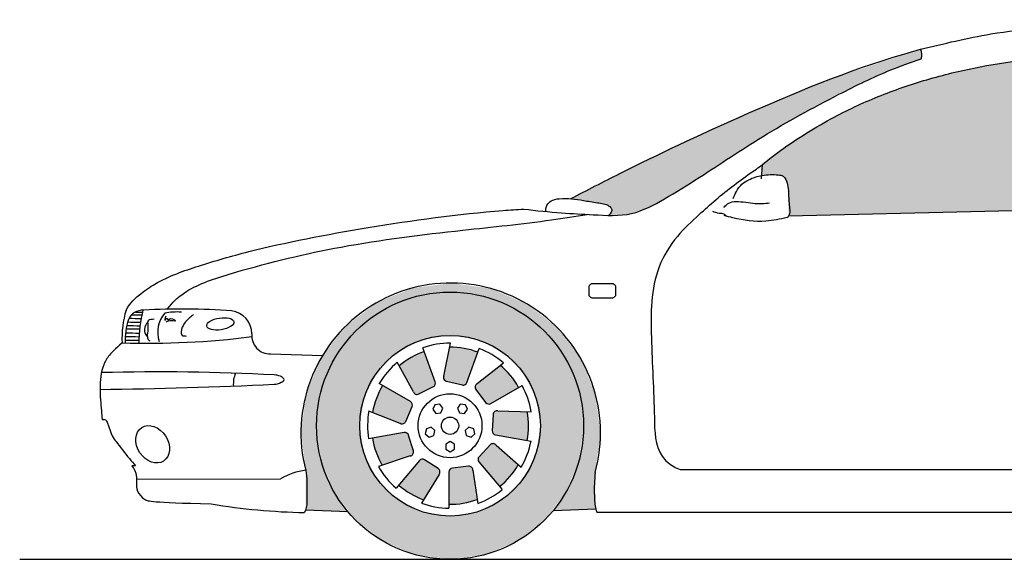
# Model space of a CAD drawing. Header units: millimetres. Extents: x 278.96 to 284.18, y 239.77 to 241.14.
# Tile 1 of 2: x 278.96 to 281.46, y 239.77 to 241.14. Entities that reach past the tile are written whole.
import ezdxf

# ---------------------------------------------------------------- set-up
doc = ezdxf.new("R2010")
doc.units = ezdxf.units.MM
doc.layers.add('HATCH', color=7, linetype='Continuous')

# ---------------------------------------------------------------- blocks, each defined once
blk = doc.blocks.new('*U2')
at = {"layer": 'HATCH', "color": 251, "linetype": 'Continuous'}
for points in [[(11.5459, 7.4755), (11.4472, 7.4632), (11.6444, 7.4618)], [(11.4472, 7.4632), (11.355, 7.4258), (11.4535, 7.4409)], [(11.4472, 7.4632), (11.5415, 7.4525), (11.6444, 7.4618)], [(11.4472, 7.4632), (11.4535, 7.4409), (11.5415, 7.4525)], [(11.6444, 7.4618), (11.5415, 7.4525), (11.6295, 7.4409)], [(11.6444, 7.4618), (11.6295, 7.4409), (11.736, 7.4231)], [(11.355, 7.4258), (11.2757, 7.3659), (11.3715, 7.4069)], [(11.4535, 7.4409), (11.355, 7.4258), (11.3715, 7.4069)], [(11.6295, 7.4409), (11.7115, 7.4069), (11.736, 7.4231)], [(11.736, 7.4231), (11.7115, 7.4069), (11.8146, 7.3621)], [(11.3715, 7.4069), (11.2757, 7.3659), (11.301, 7.3529)], [(11.7115, 7.4069), (11.7819, 7.3529), (11.8146, 7.3621)], [(11.2757, 7.3659), (11.2145, 7.2875), (11.301, 7.3529)], [(11.301, 7.3529), (11.2145, 7.2875), (11.247, 7.2825)], [(11.8146, 7.3621), (11.7819, 7.3529), (11.8746, 7.2829)], [(11.7819, 7.3529), (11.8359, 7.2825), (11.8746, 7.2829)], [(11.2145, 7.2875), (11.1757, 7.1959), (11.247, 7.2825)], [(11.247, 7.2825), (11.1757, 7.1959), (11.213, 7.2005)], [(11.8746, 7.2829), (11.8359, 7.2825), (11.9122, 7.1908)], [(11.8359, 7.2825), (11.8699, 7.2005), (11.9122, 7.1908)], [(11.1757, 7.1959), (11.1618, 7.0974), (11.2015, 7.1125)], [(11.213, 7.2005), (11.1757, 7.1959), (11.2015, 7.1125)], [(11.8699, 7.2005), (11.8815, 7.1125), (11.9122, 7.1908)], [(11.9122, 7.1908), (11.8815, 7.1125), (11.9246, 7.0921)], [(11.2015, 7.1125), (11.1618, 7.0974), (11.2106, 7.0341)], [(11.1618, 7.0974), (11.1739, 6.9987), (11.2106, 7.0341)], [(11.8815, 7.1125), (11.8726, 7.0354), (11.9246, 7.0921)], [(11.9246, 7.0921), (11.8726, 7.0354), (11.9111, 6.9935)], [(11.2106, 7.0341), (11.1739, 6.9987), (11.2376, 6.9599)], [(11.8726, 7.0354), (11.8465, 6.9623), (11.9111, 6.9935)], [(11.1739, 6.9987), (11.174, 6.8988), (11.2376, 6.9599)], [(11.9111, 6.9935), (11.8465, 6.9623), (11.9123, 6.9011)], [(11.2376, 6.9599), (11.174, 6.8988), (11.281, 6.894)], [(11.8465, 6.9623), (11.8045, 6.8971), (11.9123, 6.9011)]]:
    blk.add_solid(points, dxfattribs=at)
blk = doc.blocks.new('*U3')
at = {"layer": 'HATCH', "color": 251, "linetype": 'Continuous'}
for points in [[(11.5753, 6.9154), (11.5474, 7.0044), (11.5386, 6.9125)], [(11.5411, 7.0011), (11.5386, 6.9125), (11.5474, 7.0044)], [(11.5386, 6.9125), (11.5411, 7.0011), (11.5386, 6.9945)], [(11.5474, 7.0044), (11.5753, 6.9154), (11.5886, 7.0094)], [(11.6108, 6.9249), (11.5886, 7.0094), (11.5753, 6.9154)], [(11.5886, 7.0094), (11.6108, 6.9249), (11.5964, 7.0069)], [(11.5998, 6.9994), (11.5964, 7.0069), (11.6108, 6.9249)]]:
    blk.add_solid(points, dxfattribs=at)
blk = doc.blocks.new('*U4')
at = {"layer": 'HATCH', "color": 251, "linetype": 'Continuous'}
for points in [[(11.6155, 7.0335), (11.6941, 6.9832), (11.6438, 7.0638)], [(11.6438, 7.0638), (11.7152, 7.0134), (11.6514, 7.0669)], [(11.7152, 7.0134), (11.6438, 7.0638), (11.6941, 6.9832)], [(11.6588, 7.0633), (11.6514, 7.0669), (11.7152, 7.0134)], [(11.6128, 7.0269), (11.6678, 6.9574), (11.6155, 7.0335)], [(11.6678, 6.9574), (11.6128, 7.0269), (11.6151, 7.0202)], [(11.6941, 6.9832), (11.6155, 7.0335), (11.6678, 6.9574)]]:
    blk.add_solid(points, dxfattribs=at)
blk = doc.blocks.new('*U5')
at = {"layer": 'HATCH', "color": 251, "linetype": 'Continuous'}
for points in [[(11.6512, 7.141), (11.7382, 7.1482), (11.655, 7.1483)], [(11.7382, 7.1482), (11.6512, 7.141), (11.7415, 7.1116)], [(11.6629, 7.1503), (11.655, 7.1483), (11.7382, 7.1482)], [(11.6489, 7.0995), (11.7415, 7.1116), (11.6512, 7.141)], [(11.7415, 7.1116), (11.6489, 7.0995), (11.7379, 7.0749)], [(11.6511, 7.0928), (11.7379, 7.0749), (11.6489, 7.0995)], [(11.7379, 7.0749), (11.6511, 7.0928), (11.6572, 7.0891)]]:
    blk.add_solid(points, dxfattribs=at)
blk = doc.blocks.new('*U6')
at = {"layer": 'HATCH', "color": 251, "linetype": 'Continuous'}
for points in [[(11.6102, 7.2195), (11.6054, 7.2129), (11.6692, 7.2664)], [(11.6072, 7.2049), (11.6692, 7.2664), (11.6054, 7.2129)], [(11.6692, 7.2664), (11.6072, 7.2049), (11.6953, 7.2403)], [(11.6321, 7.1716), (11.6953, 7.2403), (11.6072, 7.2049)], [(11.6953, 7.2403), (11.6321, 7.1716), (11.7161, 7.21)], [(11.6381, 7.1678), (11.7161, 7.21), (11.6321, 7.1716)], [(11.7161, 7.21), (11.6381, 7.1678), (11.6451, 7.169)]]:
    blk.add_solid(points, dxfattribs=at)
blk = doc.blocks.new('*U7')
at = {"layer": 'HATCH', "color": 251, "linetype": 'Continuous'}
for points in [[(11.5253, 7.2387), (11.5259, 7.2305), (11.5404, 7.3125)], [(11.5325, 7.2255), (11.5404, 7.3125), (11.5259, 7.2305)], [(11.5404, 7.3125), (11.5325, 7.2255), (11.5771, 7.3093)], [(11.5729, 7.2161), (11.5771, 7.3093), (11.5325, 7.2255)], [(11.5771, 7.3093), (11.5729, 7.2161), (11.6126, 7.2994)], [(11.5799, 7.217), (11.6126, 7.2994), (11.5729, 7.2161)], [(11.6126, 7.2994), (11.5799, 7.217), (11.5845, 7.2224)]]:
    blk.add_solid(points, dxfattribs=at)
blk = doc.blocks.new('*U8')
at = {"layer": 'HATCH', "color": 251, "linetype": 'Continuous'}
for points in [[(11.4423, 7.2862), (11.4989, 7.212), (11.4758, 7.3014)], [(11.5037, 7.2173), (11.4758, 7.3014), (11.4989, 7.212)], [(11.4758, 7.3014), (11.5037, 7.2173), (11.5038, 7.2244)], [(11.4121, 7.265), (11.4619, 7.1933), (11.4423, 7.2862)], [(11.4989, 7.212), (11.4423, 7.2862), (11.4619, 7.1933)], [(11.448, 7.1988), (11.4537, 7.1929), (11.4121, 7.265)], [(11.4619, 7.1933), (11.4121, 7.265), (11.4537, 7.1929)]]:
    blk.add_solid(points, dxfattribs=at)
blk = doc.blocks.new('*U9')
at = {"layer": 'HATCH', "color": 251, "linetype": 'Continuous'}
for points in [[(11.3538, 7.1818), (11.4449, 7.1614), (11.3697, 7.215)], [(11.4452, 7.1685), (11.3697, 7.215), (11.4449, 7.1614)], [(11.3697, 7.215), (11.4452, 7.1685), (11.4407, 7.174)], [(11.3443, 7.1462), (11.4286, 7.1233), (11.3538, 7.1818)], [(11.4449, 7.1614), (11.3538, 7.1818), (11.4286, 7.1233)], [(11.4144, 7.1185), (11.4225, 7.1177), (11.3443, 7.1462)], [(11.4286, 7.1233), (11.3443, 7.1462), (11.4225, 7.1177)]]:
    blk.add_solid(points, dxfattribs=at)
blk = doc.blocks.new('*U10')
at = {"layer": 'HATCH', "color": 251, "linetype": 'Continuous'}
for points in [[(11.344, 7.0806), (11.4317, 7.0935), (11.4247, 7.0949)], [(11.4317, 7.0935), (11.344, 7.0806), (11.436, 7.0879)], [(11.3532, 7.045), (11.436, 7.0879), (11.344, 7.0806)], [(11.436, 7.0879), (11.3532, 7.045), (11.4481, 7.0482)], [(11.3688, 7.0116), (11.4481, 7.0482), (11.3532, 7.045)], [(11.4481, 7.0482), (11.3688, 7.0116), (11.447, 7.0401)], [(11.4402, 7.0354), (11.447, 7.0401), (11.3688, 7.0116)]]:
    blk.add_solid(points, dxfattribs=at)
blk = doc.blocks.new('*U11')
at = {"layer": 'HATCH', "color": 251, "linetype": 'Continuous'}
for points in [[(11.4696, 7.0274), (11.4107, 6.9612), (11.4765, 7.0259)], [(11.4107, 6.9612), (11.4696, 7.0274), (11.4634, 7.0239)], [(11.4407, 6.9397), (11.4765, 7.0259), (11.4107, 6.9612)], [(11.4765, 7.0259), (11.4407, 6.9397), (11.5112, 7.0032)], [(11.474, 6.9242), (11.5112, 7.0032), (11.4407, 6.9397)], [(11.5112, 7.0032), (11.474, 6.9242), (11.5157, 6.9963)], [(11.5134, 6.9884), (11.5157, 6.9963), (11.474, 6.9242)]]:
    blk.add_solid(points, dxfattribs=at)
blk = doc.blocks.new('*U12')
at = {"layer": 'HATCH', "linetype": 'Continuous'}
for points in [[(11.5415, 7.4525), (11.4535, 7.4409), (11.6295, 7.4409)], [(11.6295, 7.4409), (11.3715, 7.4069), (11.7115, 7.4069)], [(11.4535, 7.4409), (11.3715, 7.4069), (11.6295, 7.4409)], [(11.7115, 7.4069), (11.301, 7.3529), (11.7819, 7.3529)], [(11.3715, 7.4069), (11.301, 7.3529), (11.7115, 7.4069)], [(11.301, 7.3529), (11.247, 7.2825), (11.4704, 7.3312)], [(11.301, 7.3529), (11.5415, 7.3425), (11.7819, 7.3529)], [(11.301, 7.3529), (11.4704, 7.3312), (11.5415, 7.3425)], [(11.7819, 7.3529), (11.5415, 7.3425), (11.6125, 7.3312)], [(11.7819, 7.3529), (11.6125, 7.3312), (11.8359, 7.2825)], [(11.4704, 7.3312), (11.247, 7.2825), (11.4063, 7.2986)], [(11.6125, 7.3312), (11.6766, 7.2986), (11.8359, 7.2825)], [(11.4063, 7.2986), (11.247, 7.2825), (11.3554, 7.2477)], [(11.6766, 7.2986), (11.7275, 7.2477), (11.8359, 7.2825)], [(11.247, 7.2825), (11.213, 7.2005), (11.3554, 7.2477)], [(11.8359, 7.2825), (11.7275, 7.2477), (11.8699, 7.2005)], [(11.3554, 7.2477), (11.213, 7.2005), (11.3227, 7.1836)], [(11.7275, 7.2477), (11.7602, 7.1836), (11.8699, 7.2005)], [(11.213, 7.2005), (11.2015, 7.1125), (11.3227, 7.1836)], [(11.8699, 7.2005), (11.7602, 7.1836), (11.8815, 7.1125)], [(11.3227, 7.1836), (11.2015, 7.1125), (11.3115, 7.1125)], [(11.7602, 7.1836), (11.7715, 7.1125), (11.8815, 7.1125)], [(11.2015, 7.1125), (11.213, 7.0245), (11.3115, 7.1125)], [(11.3115, 7.1125), (11.213, 7.0245), (11.3227, 7.0414)], [(11.8815, 7.1125), (11.7602, 7.0414), (11.8699, 7.0245)], [(11.7715, 7.1125), (11.7602, 7.0414), (11.8815, 7.1125)], [(11.3227, 7.0414), (11.213, 7.0245), (11.3554, 6.9773)], [(11.213, 7.0245), (11.247, 6.9425), (11.3554, 6.9773)], [(11.7602, 7.0414), (11.7275, 6.9773), (11.8699, 7.0245)], [(11.8699, 7.0245), (11.7275, 6.9773), (11.8359, 6.9425)], [(11.3554, 6.9773), (11.247, 6.9425), (11.4063, 6.9264)], [(11.7275, 6.9773), (11.6766, 6.9264), (11.8359, 6.9425)], [(11.247, 6.9425), (11.301, 6.8721), (11.4063, 6.9264)], [(11.4063, 6.9264), (11.301, 6.8721), (11.4704, 6.8937)], [(11.6766, 6.9264), (11.6125, 6.8937), (11.7819, 6.8721)], [(11.8359, 6.9425), (11.6766, 6.9264), (11.7819, 6.8721)], [(11.4704, 6.8937), (11.301, 6.8721), (11.5415, 6.8825)], [(11.5415, 6.8825), (11.301, 6.8721), (11.7819, 6.8721)], [(11.301, 6.8721), (11.3715, 6.818), (11.7819, 6.8721)], [(11.7819, 6.8721), (11.3715, 6.818), (11.7115, 6.818)], [(11.6125, 6.8937), (11.5415, 6.8825), (11.7819, 6.8721)], [(11.3715, 6.818), (11.4535, 6.7841), (11.7115, 6.818)], [(11.7115, 6.818), (11.4535, 6.7841), (11.6295, 6.7841)], [(11.4535, 6.7841), (11.5415, 6.7725), (11.6295, 6.7841)]]:
    blk.add_solid(points, dxfattribs=at)
blk = doc.blocks.new('*U23')
at = {"layer": 'HATCH', "linetype": 'Continuous'}
for points in [[(12.7394, 8.0705), (12.5145, 7.9964), (12.7432, 8.0584)], [(12.7432, 8.0584), (12.5145, 7.9964), (12.7411, 8.046)], [(12.7411, 8.046), (12.5145, 7.9964), (12.6363, 8.0064)], [(12.6363, 8.0064), (12.5145, 7.9964), (12.5352, 7.9577)], [(12.5145, 7.9964), (12.2897, 7.9028), (12.5352, 7.9577)], [(12.5352, 7.9577), (12.2897, 7.9028), (12.339, 7.849)], [(12.2897, 7.9028), (12.0674, 7.8003), (12.339, 7.849)], [(12.339, 7.849), (12.0674, 7.8003), (12.1504, 7.7279)], [(12.0674, 7.8003), (11.8489, 7.6905), (12.1504, 7.7279)], [(12.1504, 7.7279), (11.8489, 7.6905), (12.053, 7.671)], [(11.8489, 7.6905), (11.9137, 7.6805), (12.053, 7.671)], [(11.9137, 7.6805), (11.9455, 7.6721), (12.053, 7.671)], [(11.9531, 7.6608), (11.9449, 7.6478), (12.0006, 7.6519)], [(11.9455, 7.6721), (11.9531, 7.6608), (12.053, 7.671)], [(12.053, 7.671), (11.9531, 7.6608), (12.0006, 7.6519)]]:
    blk.add_solid(points, dxfattribs=at)
blk = doc.blocks.new('*U24')
at = {"layer": 'HATCH', "linetype": 'Continuous'}
for points in [[(13.0543, 8.0491), (12.9251, 8.032), (13.269, 7.6667)], [(13.3157, 8.0631), (13.0543, 8.0491), (13.269, 7.6667)], [(12.9251, 8.032), (12.7979, 8.0049), (13.269, 7.6667)], [(12.7979, 8.0049), (12.6738, 7.9664), (13.269, 7.6667)], [(12.6738, 7.9664), (12.5542, 7.9156), (13.269, 7.6667)], [(12.5542, 7.9156), (12.441, 7.8522), (13.269, 7.6667)], [(12.441, 7.8522), (12.336, 7.7766), (12.3743, 7.7511)], [(12.441, 7.8522), (12.3743, 7.7511), (13.269, 7.6667)], [(12.336, 7.7766), (12.3344, 7.7493), (12.3743, 7.7511)], [(12.3743, 7.7511), (12.3928, 7.7448), (13.269, 7.6667)], [(12.3928, 7.7448), (12.4009, 7.7262), (13.269, 7.6667)], [(12.4009, 7.7262), (12.4037, 7.6465), (13.269, 7.6667)]]:
    blk.add_solid(points, dxfattribs=at)

msp = doc.modelspace()

# ---------------------------------------------------------------- linework, layer by layer
for p, q in [((280.8475, 240.7694), (280.8454, 240.7334)), ((280.9152, 240.6393), (282.5349, 240.6772)), ((280.0153, 240.2172), (279.9839, 240.3036)), ((280.0368, 240.2315), (280.0539, 240.3153)), ((280.096, 240.2152), (280.1275, 240.3016)), ((279.5957, 240.2879), (279.7284, 240.2844)), ((279.9595, 240.1916), (279.9187, 240.2668)), ((280.1217, 240.2123), (280.1887, 240.2655)), ((279.9522, 240.1668), (279.8725, 240.2128)), ((279.9734, 240.1861), (280.0104, 240.2048)), ((280.044, 240.2183), (280.0844, 240.2089)), ((280.1187, 240.1977), (280.1436, 240.1644)), ((280.1566, 240.1618), (280.2362, 240.2078)), ((279.9401, 240.1161), (279.9564, 240.1542)), ((279.9259, 240.1113), (279.8463, 240.1427)), ((280.1627, 240.1338), (280.1604, 240.0923)), ((280.1744, 240.1431), (280.2599, 240.1408)), ((279.1669, 240.1215), (279.1712, 240.1213)), ((279.9362, 240.0877), (279.8456, 240.0717)), ((279.9596, 240.041), (279.9475, 240.0807)), ((280.1687, 240.0819), (280.2592, 240.066)), ((280.1553, 240.0566), (280.1269, 240.0263)), ((280.1703, 240.0561), (280.2343, 239.9994)), ((279.9517, 240.0282), (279.8706, 240.0012)), ((279.2518, 240.0032), (279.2424, 240.0028)), ((279.9749, 240.0167), (279.9157, 239.9463)), ((280.0227, 239.996), (279.988, 240.0187)), ((280.1001, 240.0022), (280.0589, 239.9972)), ((280.1266, 240.013), (280.1857, 239.9426)), ((280.0249, 239.9812), (279.9802, 239.9083)), ((280.05, 239.9873), (280.05, 239.8953)), ((280.1112, 239.9922), (280.1238, 239.9076)), ((280.6389, 239.9941), (282.6478, 239.9941)), ((279.2544, 239.9691), (279.6213, 239.9704)), ((279.6855, 239.8916), (279.7925, 239.8868)), ((280.316, 239.8899), (280.4238, 239.8939)), ((280.4266, 239.8853), (282.6382, 239.8853)), ((278.9571, 239.7653), (284.1831, 239.7653))]:
    msp.add_line(p, q)
msp.add_lwpolyline([(280.4168, 240.4676), (280.4646, 240.4676, -0.414214), (280.4746, 240.4576), (280.4746, 240.44, -0.414214), (280.4646, 240.43), (280.4168, 240.43, -0.414214), (280.4068, 240.44), (280.4068, 240.4576, -0.414214)], format="xyb", close=True)
for points in [[(280.014, 240.1588), (280.0088, 240.1471), (280.0164, 240.1367), (280.0291, 240.1381), (280.0344, 240.1498), (280.0268, 240.1602)], [(280.0919, 240.1588), (280.0791, 240.1602), (280.0715, 240.1498), (280.0768, 240.1381), (280.0895, 240.1367), (280.0971, 240.1471)], [(279.99, 240.0848), (279.9995, 240.0762), (280.0117, 240.0802), (280.0144, 240.0928), (280.0049, 240.1014), (279.9927, 240.0974)], [(280.1159, 240.0848), (280.1132, 240.0974), (280.101, 240.1014), (280.0915, 240.0928), (280.0941, 240.0802), (280.1064, 240.0762)], [(280.0529, 240.0391), (280.0641, 240.0455), (280.0641, 240.0583), (280.0529, 240.0648), (280.0418, 240.0583), (280.0418, 240.0455)]]:
    msp.add_lwpolyline(points, close=True)
for radius in [0.34, 0.23, 0.0814, 0.022]:
    msp.add_circle((280.0529, 240.1053), radius)
for centre, radius, start, end in [((281.2279, 241.0494), 0.0268, 336.8002, 31.101), ((280.0547, 240.0869), 0.3814, 344.7167, 194.4788), ((279.4738, 240.3267), 0.2564, 163.4841, 182.3665), ((279.2712, 240.3583), 0.0412, 88.3426, 155.4546), ((279.6323, 240.3099), 0.3723, 166.0831, 179.1699), ((279.371, 238.6747), 1.7275, 85.8227, 93.2695), ((279.4882, 240.3379), 0.0604, 1.2651, 81.8123), ((279.4057, 240.3221), 0.1799, 162.765, 181.9319), ((279.2884, 242.5245), 2.1463, 268.5884, 269.4099), ((279.2891, 242.5334), 2.1463, 268.7518, 269.4403), ((279.2939, 242.5404), 2.1463, 268.873, 269.3546), ((279.2821, 242.4978), 2.1463, 268.563, 269.4731), ((279.284, 242.506), 2.1463, 268.5548, 269.4495), ((279.2865, 242.515), 2.1463, 268.5451, 269.4167), ((279.2808, 242.4615), 2.1463, 268.3138, 277.159), ((279.2805, 242.4688), 2.1463, 268.5381, 269.459), ((279.2824, 242.4781), 2.1463, 268.495, 269.4195), ((279.2837, 242.4873), 2.1463, 268.4817, 269.4032), ((279.5944, 240.334), 0.0461, 173.4863, 271.57), ((280.0529, 240.1053), 0.21, 89.7285, 109.2085), ((280.0529, 240.1053), 0.2, 69.1689, 90.2997), ((280.0529, 240.1053), 0.21, 49.7285, 69.2085), ((280.0529, 240.1053), 0.2, 109.1689, 130.2997), ((280.0529, 240.1053), 0.21, 129.7285, 149.2085), ((280.0529, 240.1053), 0.2, 29.1689, 50.2997), ((279.3104, 234.6384), 5.6039, 86.9854, 91.4773), ((280.0462, 240.2281), 0.01, 160, 256.8479), ((278.9384, 255.1526), 14.9568, 270.85498, 272.55474), ((280.0529, 240.1053), 0.2, 149.1689, 170.2997), ((280.0059, 240.2138), 0.01, 296.8479, 20), ((280.0866, 240.2186), 0.01, 256.8479, 340), ((280.1267, 240.2037), 0.01, 120, 216.8479), ((280.0529, 240.1053), 0.21, 9.7285, 29.2085), ((279.9689, 240.195), 0.01, 200, 296.8479), ((279.9472, 240.1581), 0.01, 336.8479, 60), ((280.1516, 240.1704), 0.01, 216.8479, 300), ((280.0529, 240.1053), 0.21, 169.7285, 189.2085), ((280.1727, 240.1332), 0.01, 80, 176.8479), ((280.0529, 240.1053), 0.2, 349.1689, 10.2997), ((279.1707, 240.1113), 0.01, 17.0699, 87.163), ((279.9309, 240.12), 0.01, 240, 336.8479), ((280.0529, 240.1053), 0.2, 189.1689, 210.2997), ((279.938, 240.0778), 0.01, 16.8479, 100), ((280.1704, 240.0918), 0.01, 176.8479, 260), ((280.1626, 240.0497), 0.01, 40, 136.8479), ((280.0529, 240.1053), 0.21, 329.7285, 349.2085), ((279.95, 240.0381), 0.01, 280, 16.8479), ((280.1342, 240.0194), 0.01, 136.8479, 220), ((280.0529, 240.1053), 0.21, 209.7285, 229.2085), ((279.9825, 240.0103), 0.01, 56.8479, 140), ((280.06, 239.9873), 0.01, 96.8479, 180), ((280.1012, 239.9922), 0.01, 0, 96.8479), ((280.0529, 240.1053), 0.2, 309.1689, 330.2997), ((279.7078, 239.8191), 0.1743, 97.3973, 119.7589), ((280.0173, 239.9876), 0.01, 320, 56.8479), ((280.0529, 240.1053), 0.2, 229.1689, 250.2997), ((280.0529, 240.1053), 0.21, 289.7285, 309.2085), ((279.7197, 241.5812), 1.6975, 260.6806, 268.7522), ((280.0529, 240.1053), 0.21, 249.7285, 269.2085), ((280.0529, 240.1053), 0.2, 269.1689, 290.2997)]:
    msp.add_arc(centre, radius, start, end)
at = {"color": 251}
for centre, radius, start, end in [((279.3828, 240.343), 0.0743, 139.2689, 198.0975), ((279.3585, 240.233), 0.1617, 86.315, 101.4111), ((279.2997, 240.3496), 0.0251, 129.5278, 226.0816), ((279.1218, 240.3565), 0.1624, 351.1908, 4.4186)]:
    msp.add_arc(centre, radius, start, end, dxfattribs=at)
msp.add_ellipse((279.468, 240.3644), major_axis=(0.0344, 0.0052), ratio=0.433581, dxfattribs=at)
msp.add_ellipse((279.2957, 240.058), major_axis=(-0.0279, 0.0426), ratio=0.764917)
for points in [[(281.2509, 241.0633), (281.4299, 241.1023), (281.688, 241.1267), (282.2013, 241.1294), (282.641, 241.0702), (282.6962, 241.0566)], [(280.7739, 240.6833), (280.7822, 240.7015), (280.7962, 240.7197), (280.8136, 240.7312), (280.8475, 240.7424), (280.8888, 240.7436), (280.9008, 240.7407), (280.9079, 240.7321), (280.9149, 240.6941), (280.9175, 240.6584), (280.9158, 240.6402), (280.9116, 240.6349)], [(280.7502, 240.6608), (280.7625, 240.6718), (280.7813, 240.6759), (280.8299, 240.6709), (280.8665, 240.6723)], [(280.9116, 240.6349), (280.8571, 240.6258), (280.7732, 240.6344), (280.7508, 240.6402)], [(279.6051, 240.2107), (279.6232, 240.2157), (279.6303, 240.2226), (279.6212, 240.231), (279.6051, 240.2346)]]:
    msp.add_spline(points, degree=3)
for points, knots in [([(280.3604, 240.6833), (280.402, 240.7048), (280.5427, 240.7774), (280.8231, 240.9084), (281.0818, 241.0158), (281.2357, 241.0591), (281.2509, 241.0633)], [1.711277, 1.711277, 1.711277, 1.711277, 16.819547, 52.810196, 101.629626, 106.994521, 106.994521, 106.994521, 106.994521]), ([(280.8413, 240.7643), (280.8587, 240.7785), (280.8763, 240.7923), (280.9378, 240.8371), (280.9837, 240.8656), (281.07, 240.9113), (281.1098, 240.9297), (281.1911, 240.9621), (281.2326, 240.9761), (281.317, 241.0004), (281.3599, 241.0105), (281.4897, 241.0354), (281.5778, 241.0445), (281.7075, 241.0522), (281.7489, 241.0539), (281.8025, 241.0553), (281.8148, 241.0556), (281.8272, 241.0559)], [19.695889, 19.695889, 19.695889, 19.695889, 26.520781, 26.520781, 42.915803, 42.915803, 56.198787, 56.198787, 69.481772, 69.481772, 82.843731, 82.843731, 109.567647, 109.567647, 122.025264, 122.025264, 125.738074, 125.738074, 125.738074, 125.738074]), ([(280.2405, 240.6567), (280.2727, 240.6529), (280.3317, 240.6464), (280.4229, 240.6424), (280.5152, 240.6362), (280.6034, 240.6841), (280.712, 240.7517), (280.8556, 240.849), (281.0197, 240.9378), (281.1548, 241.0048), (281.2265, 241.0302), (281.2526, 241.0388)], [2.442766, 2.442766, 2.442766, 2.442766, 12.898637, 21.577214, 32.079493, 41.924526, 53.067441, 73.676693, 97.689447, 113.340122, 122.229779, 122.229779, 122.229779, 122.229779]), ([(280.6875, 240.6428), (280.7014, 240.6555), (280.7447, 240.6951), (280.7974, 240.7342), (280.8357, 240.7605), (280.8413, 240.7643)], [0, 0, 0, 0, 5.654041, 17.589707, 19.61456, 19.61456, 19.61456, 19.61456]), ([(280.297, 240.6505), (280.2971, 240.6593), (280.3006, 240.6694), (280.3099, 240.6795), (280.3451, 240.6866), (280.3847, 240.6802), (280.4257, 240.6728), (280.4533, 240.6697), (280.468, 240.6549), (280.4622, 240.6461), (280.4564, 240.6406)], [0.411942, 0.411942, 0.411942, 0.411942, 1.414744, 3.267598, 5.624742, 12.227094, 16.163206, 19.526922, 20.693294, 22.994404, 22.994404, 22.994404, 22.994404]), ([(279.228, 240.3996), (279.2405, 240.4204), (279.2722, 240.4479), (279.3264, 240.4829), (279.4189, 240.5145), (279.5815, 240.5621), (279.8518, 240.6138), (280.0902, 240.6465), (280.223, 240.6555), (280.2405, 240.6567)], [0.881891, 0.881891, 0.881891, 0.881891, 2.950258, 7.52921, 22.012456, 38.726524, 73.367299, 110.66856, 116.324209, 116.324209, 116.324209, 116.324209]), ([(280.7209, 240.6514), (280.7264, 240.6493), (280.7361, 240.6462), (280.7473, 240.646), (280.7539, 240.6418), (280.7562, 240.6396), (280.7577, 240.6383)], [0.460423, 0.460423, 0.460423, 0.460423, 2.26721, 3.514086, 3.891643, 4.473316, 4.473316, 4.473316, 4.473316]), ([(279.3327, 240.4018), (279.35, 240.423), (279.3708, 240.4397), (279.4098, 240.4662), (279.5513, 240.511), (279.7868, 240.5679), (280.0571, 240.6007), (280.2668, 240.6218), (280.3719, 240.6382), (280.4022, 240.6432)], [0.281335, 0.281335, 0.281335, 0.281335, 1.80682, 5.255252, 19.957378, 49.63514, 83.306913, 107.742229, 117.651527, 117.651527, 117.651527, 117.651527]), ([(280.6875, 240.6428), (280.6682, 240.625), (280.6267, 240.5869), (280.5638, 240.485), (280.5638, 240.3191), (280.5737, 240.165), (280.5742, 240.0404), (280.6158, 240.0035), (280.6333, 239.9961), (280.6389, 239.9941)], [0, 0, 0, 0, 8.485084, 18.155463, 37.675753, 59.579495, 70.408858, 74.63787, 76.560721, 76.560721, 76.560721, 76.560721]), ([(279.2176, 240.3161), (279.1997, 240.3001), (279.1833, 240.284), (279.1642, 240.2511), (279.1597, 240.2001), (279.1643, 240.1549), (279.1661, 240.1286), (279.1669, 240.1215)], [0, 0, 0, 0, 2.573007, 5.486503, 11.939195, 18.018701, 20.405139, 20.405139, 20.405139, 20.405139]), ([(279.5064, 240.2389), (279.5045, 240.2336), (279.5011, 240.223), (279.5009, 240.2119), (279.5012, 240.2064)], [0.385056, 0.385056, 0.385056, 0.385056, 2.060264, 3.708519, 3.708519, 3.708519, 3.708519]), ([(279.1802, 240.1143), (279.1908, 240.0798), (279.2047, 240.0625), (279.2314, 240.0271), (279.2473, 240.009), (279.2518, 240.0032)], [24.95403, 24.95403, 24.95403, 24.95403, 28.333378, 33.664892, 36.371646, 36.371646, 36.371646, 36.371646]), ([(279.2424, 240.0028), (279.2484, 239.9948), (279.2553, 239.9827), (279.2535, 239.9536), (279.255, 239.9267), (279.289, 239.9106), (279.4448, 239.9062)], [36.427493, 36.427493, 36.427493, 36.427493, 40.094645, 42.253028, 47.731517, 48.936362, 48.936362, 48.936362, 48.936362]), ([(279.6854, 239.9915), (279.6868, 239.9821), (279.6892, 239.9646), (279.6877, 239.9293), (279.6903, 239.9002), (279.6827, 239.8842)], [0, 0, 0, 0, 2.845901, 5.271977, 10.73555, 10.73555, 10.73555, 10.73555]), ([(280.4226, 239.9863), (280.4217, 239.9764), (280.4196, 239.9538), (280.4204, 239.9204), (280.4224, 239.8955), (280.4266, 239.8853)], [0, 0, 0, 0, 2.989658, 6.795563, 10.139256, 10.139256, 10.139256, 10.139256])]:
    msp.add_open_spline(points, degree=3, knots=knots)
for points in [[(279.2838, 240.369), (279.2856, 240.3737), (279.2909, 240.3761), (279.2991, 240.377)], [(279.3294, 240.3841), (279.3269, 240.3737), (279.3323, 240.3778), (279.3352, 240.3737), (279.3368, 240.3758), (279.3535, 240.3724), (279.3352, 240.3716), (279.3298, 240.3687)], [(279.3993, 240.3879), (279.3896, 240.3799), (279.3712, 240.3559), (279.3707, 240.3353), (279.381, 240.3336)], [(279.2823, 240.3316), (279.283, 240.3263), (279.2888, 240.3212)]]:
    msp.add_spline(points, degree=3, dxfattribs=at)

# ---------------------------------------------------------------- block references
at = {"layer": 'HATCH', "linetype": 'Continuous'}
for name in ['*U23', '*U24', '*U12']:
    msp.add_blockref(name, (268.5115, 232.9928), dxfattribs=at)
at = {"layer": 'HATCH', "color": 251, "linetype": 'Continuous'}
for name in ['*U2', '*U7', '*U8', '*U6', '*U9', '*U5', '*U10', '*U4', '*U11', '*U3']:
    msp.add_blockref(name, (268.5115, 232.9928), dxfattribs=at)

doc.saveas('drawing.dxf')
